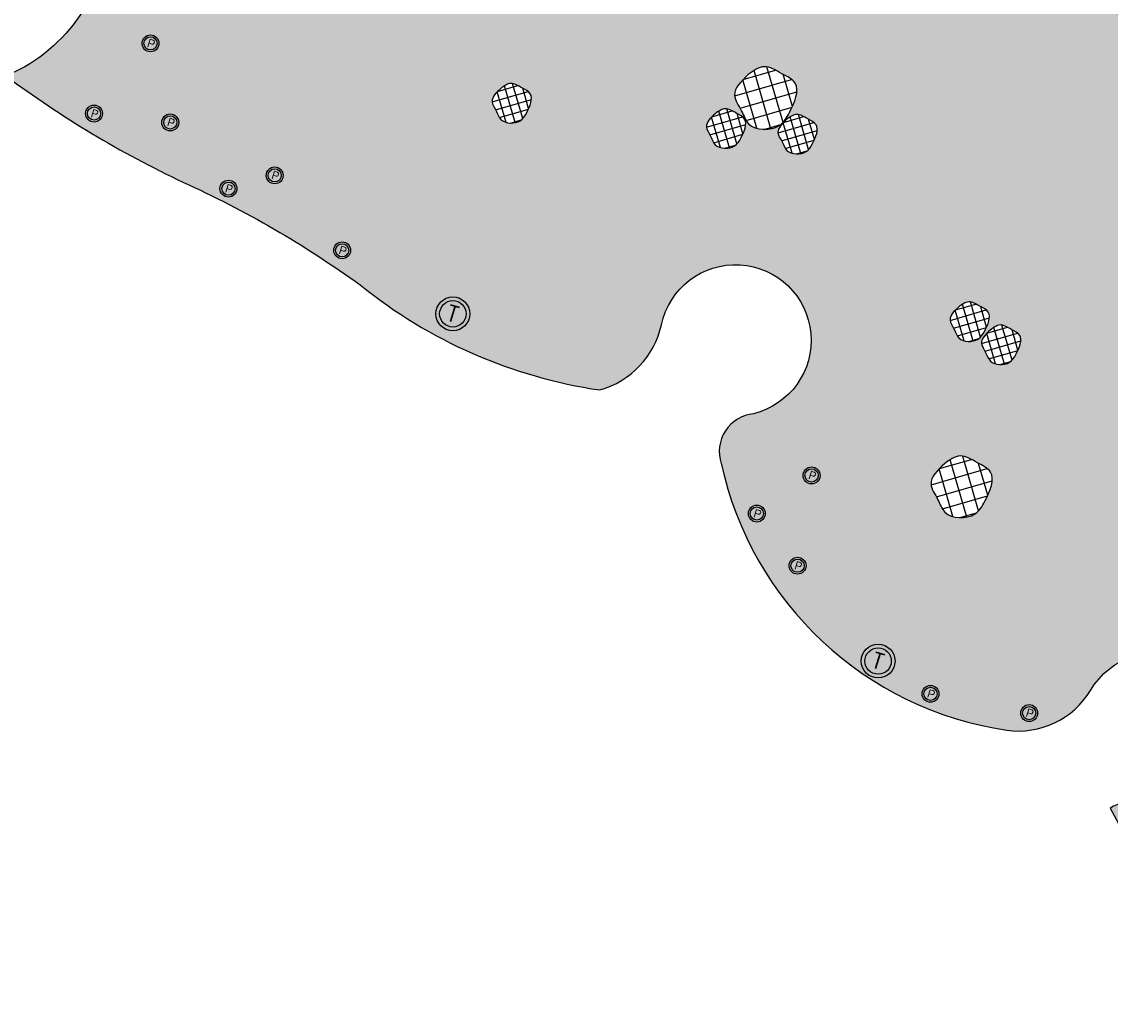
# Model space of a CAD drawing. Header units: feet. Extents: x 1609737 to 1611449, y 574802 to 575794.
# Tile 122 of 256: x 1610743 to 1610872, y 574857 to 574975. Entities that reach past the tile are written whole.
import ezdxf
from ezdxf.enums import TextEntityAlignment as Align

# ---------------------------------------------------------------- set-up
doc = ezdxf.new("R2010")
doc.units = ezdxf.units.FT
doc.header["$MEASUREMENT"] = 0
doc.linetypes.add('HIDDEN', pattern=[0.375, 0.25, -0.125])
for name, color, linetype in [('C-GROUTED-BLDR-HTCH-SINGLE', 79, 'Continuous'), ('C-PROF-GRADE-TRANSPOSED', 8, 'Continuous'), ('C-SHRUB-WELL', 4, 'Continuous'), ('C-TREE WELL', 1, 'Continuous'), ('P-BOULDER', 5, 'Continuous'), ('V-SURV-FIGR', 170, 'Continuous')]:
    doc.layers.add(name, color=color, linetype=linetype)
doc.layers.add('C-SLOPE-LINE', color=1, linetype='HIDDEN', lineweight=20)
doc.styles.add('SHR', font='SIMPLEX', dxfattribs={"height": 0.75})

# ---------------------------------------------------------------- blocks, each defined once
blk = doc.blocks.new('_SHRUBWELL')
at = {"layer": 'C-SHRUB-WELL', "linetype": 'ByBlock', "lineweight": -2}
for radius in [0.08000000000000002, 0.0625]:
    blk.add_circle((0, 0), radius, dxfattribs=at)
at = {"layer": 'C-SHRUB-WELL', "linetype": 'ByBlock', "lineweight": -2, "style": 'SHR'}
blk.add_text('P', height=0.07500000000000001, rotation=342.7900000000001, dxfattribs=at).set_placement((-0.004515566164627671, -0.03891056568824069), align=Align.CENTER)
blk = doc.blocks.new('_TREEWELL')
at = {"layer": 'C-TREE WELL', "linetype": 'ByBlock', "lineweight": -2}
for radius in [0.08000000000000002, 0.0625]:
    blk.add_circle((0, 0), radius, dxfattribs=at)
at = {"layer": 'C-TREE WELL', "linetype": 'ByBlock', "lineweight": -2, "style": 'SHR'}
blk.add_text('T', height=0.07500000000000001, rotation=342.7900000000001, dxfattribs=at).set_placement((-0.01157112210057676, -0.03568765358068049), align=Align.CENTER)

msp = doc.modelspace()

# ---------------------------------------------------------------- hatches: boundary and pattern name
at = {"layer": 'C-GROUTED-BLDR-HTCH-SINGLE'}
h = msp.add_hatch(color=256, dxfattribs=at)
h.dxf.hatch_style = 1
edge = h.paths.add_edge_path()
edge.add_arc((1611041.885643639, 574959.3224642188), 114.8079375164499, 195.0875481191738, 195.1855888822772, ccw=False)
edge.add_arc((1610893.134624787, 574896.2363604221), 50.38692431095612, 41.21945692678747, 91.30520721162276)
edge.add_arc((1610888.961098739, 574953.9800070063), 7.966766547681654, 206.14164072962, 292.3214892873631, ccw=False)
edge.add_arc((1610826.805733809, 574945.2412365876), 55.2515002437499, 5.430263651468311, 74.23255052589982)
edge.add_line((1610841.819420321, 574998.4137623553), (1610841.996431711, 574998.8272855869))
edge.add_arc((1610831.913645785, 574876.9057252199), 122.3377678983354, 85.27245659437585, 97.91640070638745)
edge.add_arc((1612374.714908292, 578555.4297136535), 3884.232730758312, 244.4410674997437, 246.3259031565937, ccw=False)
edge.add_arc((1610446.829452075, 574723.3165642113), 413.6606339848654, 52.45557019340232, 61.72468007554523)
edge.add_arc((1610590.160230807, 574920.1219996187), 175.569932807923, 72.558486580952, 92.40512123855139)
edge.add_arc((1610651.788826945, 575089.2163428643), 69.28531374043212, 174.765604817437, 175.9684788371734)
edge.add_arc((1610580.103675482, 575094.2686887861), 2.577661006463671, 272.1135166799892, 355.9684788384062, ccw=False)
edge.add_arc((1610580.454590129, 575084.75998314), 6.937517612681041, 92.11351667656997, 168.8193907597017)
edge.add_arc((1610565.461731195, 575087.7233764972), 8.345398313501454, 316.26874597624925, 348.81939076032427, ccw=False)
edge.add_arc((1610575.703699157, 575077.9252449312), 5.828566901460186, 136.2687459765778, 197.1437963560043)
edge.add_arc((1610566.503524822, 575075.0058701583), 3.824161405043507, -102.93575495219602, 18.308291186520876, ccw=False)
edge.add_arc((1610558.813433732, 575036.5842042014), 35.36122178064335, 78.85672140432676, 85.94859349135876)
edge.add_arc((1610551.103555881, 575071.8699124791), 10.20820833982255, 334.1595852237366, 359.92786542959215, ccw=False)
edge.add_arc((1610575.421570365, 575060.5833671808), 16.6035750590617, 155.6828686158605, 200.0918757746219)
edge.add_arc((1610542.781157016, 575047.5456655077), 18.55792058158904, -14.598444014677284, 23.277920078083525, ccw=False)
edge.add_arc((1610563.418943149, 575041.2905969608), 3.10902483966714, 149.5059084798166, 263.8428511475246)
edge.add_arc((1610564.154880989, 575061.7091891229), 23.53399208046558, 267.3955483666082, 281.7027548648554)
edge.add_arc((1610650.239211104, 574757.9049832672), 292.2965940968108, 103.22985135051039, 106.15156262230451, ccw=False)
edge.add_arc((1610603.749082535, 574924.8713691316), 119.3300111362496, 93.95565757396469, 99.84541861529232, ccw=False)
edge.add_line((1610595.517171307, 575043.9171048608), (1610594.030848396, 575077.8846017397))
edge.add_arc((1610602.645935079, 575077.8646604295), 8.615109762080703, 154.1382456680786, 179.8673779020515, ccw=False)
edge.add_arc((1610590.160230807, 574920.1219996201), 161.5699328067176, 73.0236652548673, 88.32120408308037, ccw=False)
edge.add_arc((1610652.23168268, 575071.686287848), 15.18906220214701, 168.7420541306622, 180.8413562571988)
edge.add_line((1610637.044258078, 575071.4632530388), (1610625.702020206, 575039.4108952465))
edge.add_arc((1610583.514564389, 574927.3119554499), 119.7745955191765, 61.205495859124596, 69.37661064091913, ccw=False)
edge.add_arc((1611182.299449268, 574841.729218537), 573.6637630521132, 158.2023542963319, 160.6001329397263, ccw=False)
edge.add_arc((1610624.001810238, 575066.1559236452), 28.07281935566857, 336.022166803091, 360.191300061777)
edge.add_arc((1610446.829452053, 574723.3165641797), 399.6606340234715, 52.246862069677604, 59.09953241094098, ccw=False)
edge.add_arc((1612374.714908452, 578555.429714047), 3898.232731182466, 244.4192592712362, 244.7476106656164)
edge.add_arc((1610796.512664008, 575052.9311928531), 87.92733167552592, 195.3048169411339, 199.5773033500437)
edge.add_arc((1610694.293764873, 575011.5509426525), 22.74659745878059, 3.039395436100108, 31.596472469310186, ccw=False)
edge.add_line((1610717.008365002, 575012.757025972), (1610716.427844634, 575011.8603232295))
edge.add_line((1610716.427844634, 575011.8603232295), (1610753.673053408, 574987.7479822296))
edge.add_arc((1610733.707304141, 574986.5780009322), 20.00000000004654, -59.863252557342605, 3.3536641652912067, ccw=False)
edge.add_line((1610743.748614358, 574969.2814090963), (1610741.547191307, 574968.1786485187))
edge.add_arc((1610815.48702723, 575067.6738563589), 123.9612670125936, 233.3821243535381, 244.6669731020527)
edge.add_arc((1610712.324526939, 574845.0257460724), 121.4340598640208, 54.172890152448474, 65.62220499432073, ccw=False)
edge.add_arc((1610820.193494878, 574988.8760286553), 58.42890257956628, 230.9771712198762, 261.6514271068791)
edge.add_arc((1610808.873803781, 574941.0594675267), 10.38782987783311, 285.8441669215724, 347.2503442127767)
edge.add_arc((1610827.753000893, 574936.9376236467), 8.93672832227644, -76.21756733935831, 168.1881338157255, ccw=False)
edge.add_arc((1610830.321556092, 574923.7980478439), 4.481761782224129, 95.62780170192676, 198.6358637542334)
edge.add_arc((1610865.735401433, 574930.9883708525), 40.58709297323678, 192.265610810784, 261.6076438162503)
edge.add_arc((1610861.196927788, 574900.687165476), 9.948191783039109, 261.9957284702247, 328.8345318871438)
edge.add_arc((1610877.523194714, 574890.9099095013), 9.0820275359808, -103.13816411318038, 149.3572951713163, ccw=False)
edge.add_arc((1610874.204630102, 574878.4988390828), 3.780858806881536, 70.62626157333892, 124.8506381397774)
edge.add_arc((1610923.446879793, 574907.5823501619), 57.5955399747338, 206.8136365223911, 223.8177650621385)
edge.add_arc((1610974.818565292, 575340.4277430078), 481.7702616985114, 258.878410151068, 263.4422840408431)
edge.add_arc((1610899.345900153, 574683.8932778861), 179.0879886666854, 77.05968443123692, 83.44228404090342, ccw=False)
edge.add_arc((1610947.721892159, 574894.4330803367), 36.93803990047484, 257.0596844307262, 275.5508189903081)
edge.add_arc((1610964.204575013, 574863.2645799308), 14.07052703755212, 151.7263097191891, 203.4366070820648, ccw=False)
edge.add_arc((1610917.72102454, 574888.1880434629), 38.67320442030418, 331.8278521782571, 358.2110955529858)
edge.add_arc((1611017.390262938, 574885.0751317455), 61.04463401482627, 163.4236184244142, 178.2110955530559, ccw=False)
edge.add_line((1610958.882628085, 574902.4907570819), (1610990.124762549, 574894.0305961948))
edge.add_arc((1611021.595872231, 574890.745621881), 31.64208907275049, 148.4273044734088, 174.0410095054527, ccw=False)
edge.add_arc((1610803.970930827, 574272.3123312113), 663.0077964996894, 73.2869750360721, 76.12700114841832)
edge.add_arc((1610965.857211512, 574967.4411811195), 51.54384701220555, 266.312222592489, 266.7562709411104, ccw=False)
edge.add_arc((1610965.857211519, 574967.441181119), 51.54384701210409, 227.5007937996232, 266.31222258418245, ccw=False)
edge.add_line((1610931.035219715, 574929.4385884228), (1610931.086522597, 574929.2489327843))
edge = h.paths.add_edge_path(flags=16)
edge.add_spline(control_points=[(1610799.998728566, 574966.7158923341), (1610800.392776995, 574967.0034153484), (1610801.210347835, 574967.599967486), (1610802.424999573, 574966.7961171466), (1610804.056598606, 574966.0297189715), (1610803.23848503, 574964.1090456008), (1610802.27607593, 574962.488056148), (1610800.019275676, 574962.5434634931), (1610799.549575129, 574964.0742682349), (1610798.585848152, 574965.3623643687), (1610799.476432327, 574966.2155367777), (1610799.998728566, 574966.7158923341)], knot_values=[0, 0, 0, 0, 1.328823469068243, 2.757040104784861, 3.959797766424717, 6.200625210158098, 7.445088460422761, 9.721917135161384, 10.80125088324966, 12.09980111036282, 13.9413707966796, 13.9413707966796, 13.9413707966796, 13.9413707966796], degree=3, periodic=0)
edge = h.paths.add_edge_path(flags=16)
edge.add_spline(control_points=[(1610829.253563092, 574968.3512269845), (1610829.877621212, 574968.8065798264), (1610831.17241567, 574969.7513449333), (1610833.0960708, 574968.4782797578), (1610835.680049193, 574967.2645279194), (1610834.3843952, 574964.2227398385), (1610832.860219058, 574961.655563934), (1610829.28610374, 574961.7433130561), (1610828.542234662, 574964.1676626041), (1610827.015971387, 574966.2076322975), (1610828.426397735, 574967.5588092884), (1610829.253563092, 574968.3512269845)], knot_values=[0, 0, 0, 0, 2.104469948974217, 4.366349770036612, 6.271168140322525, 9.819987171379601, 11.79085506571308, 15.39668957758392, 17.10604036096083, 19.16256629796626, 22.07907714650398, 22.07907714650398, 22.07907714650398, 22.07907714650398], degree=3, periodic=0)
edge = h.paths.add_edge_path(flags=16)
edge.add_spline(control_points=[(1610825.330796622, 574963.7297048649), (1610825.724845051, 574964.0172278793), (1610826.542415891, 574964.6137800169), (1610827.757067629, 574963.8099296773), (1610829.388666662, 574963.0435315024), (1610828.570553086, 574961.1228581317), (1610827.608143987, 574959.5018686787), (1610825.351343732, 574959.5572760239), (1610824.881643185, 574961.0880807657), (1610823.917916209, 574962.3761768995), (1610824.808500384, 574963.2293493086), (1610825.330796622, 574963.7297048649)], knot_values=[0, 0, 0, 0, 1.328823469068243, 2.757040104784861, 3.959797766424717, 6.200625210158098, 7.445088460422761, 9.721917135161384, 10.80125088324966, 12.09980111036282, 13.9413707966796, 13.9413707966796, 13.9413707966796, 13.9413707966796], degree=3, periodic=0)
edge = h.paths.add_edge_path(flags=16)
edge.add_spline(control_points=[(1610833.789273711, 574963.0550594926), (1610834.18332214, 574963.3425825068), (1610835.00089298, 574963.9391346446), (1610836.215544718, 574963.135284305), (1610837.847143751, 574962.3688861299), (1610837.029030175, 574960.4482127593), (1610836.066621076, 574958.8272233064), (1610833.809820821, 574958.8826306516), (1610833.340120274, 574960.4134353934), (1610832.376393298, 574961.7015315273), (1610833.266977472, 574962.5547039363), (1610833.789273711, 574963.0550594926)], knot_values=[0, 0, 0, 0, 1.328823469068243, 2.757040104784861, 3.959797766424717, 6.200625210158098, 7.445088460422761, 9.721917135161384, 10.80125088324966, 12.09980111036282, 13.9413707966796, 13.9413707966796, 13.9413707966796, 13.9413707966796], degree=3, periodic=0)
edge = h.paths.add_edge_path(flags=16)
edge.add_spline(control_points=[(1610854.131201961, 574940.8883386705), (1610854.525250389, 574941.1758616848), (1610855.342821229, 574941.7724138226), (1610856.557472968, 574940.9685634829), (1610858.189072, 574940.202165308), (1610857.370958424, 574938.2814919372), (1610856.408549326, 574936.6605024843), (1610854.15174907, 574936.7159098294), (1610853.682048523, 574938.2467145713), (1610852.718321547, 574939.5348107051), (1610853.608905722, 574940.3879831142), (1610854.131201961, 574940.8883386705)], knot_values=[0, 0, 0, 0, 1.328823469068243, 2.757040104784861, 3.959797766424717, 6.200625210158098, 7.445088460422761, 9.721917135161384, 10.80125088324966, 12.09980111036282, 13.9413707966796, 13.9413707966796, 13.9413707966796, 13.9413707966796], degree=3, periodic=0)
edge = h.paths.add_edge_path(flags=16)
edge.add_spline(control_points=[(1610857.844797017, 574938.1533889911), (1610858.238845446, 574938.4409120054), (1610859.056416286, 574939.0374641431), (1610860.271068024, 574938.2336138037), (1610861.902667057, 574937.4672156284), (1610861.084553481, 574935.5465422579), (1610860.122144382, 574933.925552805), (1610857.865344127, 574933.9809601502), (1610857.39564358, 574935.5117648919), (1610856.431916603, 574936.7998610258), (1610857.322500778, 574937.653033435), (1610857.844797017, 574938.1533889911)], knot_values=[0, 0, 0, 0, 1.328823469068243, 2.757040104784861, 3.959797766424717, 6.200625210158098, 7.445088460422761, 9.721917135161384, 10.80125088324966, 12.09980111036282, 13.9413707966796, 13.9413707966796, 13.9413707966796, 13.9413707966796], degree=3, periodic=0)
edge = h.paths.add_edge_path(flags=16)
edge.add_spline(control_points=[(1610852.441679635, 574922.3383962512), (1610853.055882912, 574922.7865583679), (1610854.330230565, 574923.7164041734), (1610856.223508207, 574922.4634426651), (1610858.766681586, 574921.2688578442), (1610857.491487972, 574918.275104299), (1610855.991380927, 574915.7484680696), (1610852.473706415, 574915.8348314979), (1610851.74158418, 574918.2208968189), (1610850.239422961, 574920.2286522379), (1610851.627576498, 574921.5584920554), (1610852.441679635, 574922.3383962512)], knot_values=[0, 0, 0, 0, 2.07123711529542, 4.297398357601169, 6.172136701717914, 9.6649143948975, 11.60465923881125, 15.15355205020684, 16.8359095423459, 18.85995975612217, 21.7304143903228, 21.7304143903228, 21.7304143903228, 21.7304143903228], degree=3, periodic=0)
edge = h.paths.add_edge_path(flags=16)
edge.add_spline(control_points=[(1610889.473392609, 574920.8456050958), (1610889.867441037, 574921.1331281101), (1610890.685011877, 574921.7296802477), (1610891.899663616, 574920.9258299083), (1610893.531262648, 574920.1594317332), (1610892.713149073, 574918.2387583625), (1610891.750739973, 574916.6177689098), (1610889.493939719, 574916.6731762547), (1610889.024239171, 574918.2039809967), (1610888.060512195, 574919.4920771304), (1610888.951096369, 574920.3452495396), (1610889.473392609, 574920.8456050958)], knot_values=[0, 0, 0, 0, 1.328823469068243, 2.757040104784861, 3.959797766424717, 6.200625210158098, 7.445088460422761, 9.721917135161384, 10.80125088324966, 12.09980111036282, 13.9413707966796, 13.9413707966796, 13.9413707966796, 13.9413707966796], degree=3, periodic=0)
edge = h.paths.add_edge_path(flags=16)
edge.add_spline(control_points=[(1610889.620562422, 574915.8454036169), (1610890.01461085, 574916.1329266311), (1610890.83218169, 574916.7294787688), (1610892.046833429, 574915.9256284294), (1610893.678432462, 574915.1592302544), (1610892.860318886, 574913.2385568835), (1610891.897909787, 574911.6175674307), (1610889.641109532, 574911.6729747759), (1610889.171408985, 574913.2037795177), (1610888.207682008, 574914.4918756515), (1610889.098266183, 574915.3450480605), (1610889.620562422, 574915.8454036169)], knot_values=[0, 0, 0, 0, 1.328823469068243, 2.757040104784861, 3.959797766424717, 6.200625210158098, 7.445088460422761, 9.721917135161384, 10.80125088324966, 12.09980111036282, 13.9413707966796, 13.9413707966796, 13.9413707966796, 13.9413707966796], degree=3, periodic=0)
edge = h.paths.add_edge_path(flags=16)
edge.add_spline(control_points=[(1610910.133898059, 574905.2927232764), (1610910.80009274, 574905.7788216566), (1610912.182312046, 574906.7873775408), (1610914.235852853, 574905.4283546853), (1610916.994302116, 574904.1326500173), (1610915.61116524, 574900.8854796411), (1610913.984076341, 574898.1449673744), (1610910.168635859, 574898.2386413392), (1610909.374540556, 574900.8266835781), (1610907.745223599, 574903.0043925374), (1610909.250882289, 574904.4468013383), (1610910.133898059, 574905.2927232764)], knot_values=[0, 0, 0, 0, 2.246564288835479, 4.661166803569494, 6.694598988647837, 10.48303517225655, 12.5869765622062, 16.43627792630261, 18.26104450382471, 20.45642758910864, 23.56986198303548, 23.56986198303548, 23.56986198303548, 23.56986198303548], degree=3, periodic=0)
at = {"layer": 'C-PROF-GRADE-TRANSPOSED'}
h = msp.add_hatch(dxfattribs=at)
h.set_pattern_fill('ANSI37', color=256, scale=12.66964351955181, angle=61.16030540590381)
h.set_pattern_definition([(106.1603054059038, (-939713.0063321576, -335933.1676435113), (-1.521128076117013, -0.440785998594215), []), (196.1603054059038, (-939713.0063321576, -335933.1676435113), (0.4407859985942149, -1.521128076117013), [])])
edge = h.paths.add_edge_path()
edge.add_spline(control_points=[(1610829.253563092, 574968.3512269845), (1610829.877621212, 574968.8065798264), (1610831.17241567, 574969.7513449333), (1610833.0960708, 574968.4782797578), (1610835.680049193, 574967.2645279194), (1610834.3843952, 574964.2227398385), (1610832.860219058, 574961.655563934), (1610829.28610374, 574961.7433130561), (1610828.542234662, 574964.1676626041), (1610827.015971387, 574966.2076322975), (1610828.426397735, 574967.5588092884), (1610829.253563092, 574968.3512269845)], knot_values=[0, 0, 0, 0, 2.104469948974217, 4.366349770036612, 6.271168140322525, 9.819987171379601, 11.79085506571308, 15.39668957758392, 17.10604036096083, 19.16256629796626, 22.07907714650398, 22.07907714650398, 22.07907714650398, 22.07907714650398], degree=3, periodic=0)
h = msp.add_hatch(dxfattribs=at)
h.set_pattern_fill('ANSI37', color=256, scale=7.999981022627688, angle=61.16030540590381)
h.set_pattern_definition([(106.1603054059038, (313.5122631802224, -202.9684954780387), (-0.9604844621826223, -0.2783250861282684), []), (196.1603054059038, (313.5122631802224, -202.9684954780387), (0.2783250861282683, -0.9604844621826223), [])])
edge = h.paths.add_edge_path()
edge.add_spline(control_points=[(1610799.998728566, 574966.7158923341), (1610800.392776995, 574967.0034153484), (1610801.210347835, 574967.5999674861), (1610802.424999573, 574966.7961171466), (1610804.056598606, 574966.0297189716), (1610803.23848503, 574964.1090456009), (1610802.27607593, 574962.4880561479), (1610800.019275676, 574962.5434634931), (1610799.549575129, 574964.0742682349), (1610798.585848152, 574965.3623643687), (1610799.476432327, 574966.2155367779), (1610799.998728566, 574966.7158923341)], knot_values=[0, 0, 0, 0, 1.328823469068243, 2.757040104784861, 3.959797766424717, 6.200625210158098, 7.445088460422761, 9.721917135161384, 10.80125088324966, 12.09980111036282, 13.9413707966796, 13.9413707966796, 13.9413707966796, 13.9413707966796], degree=3, periodic=0)
h = msp.add_hatch(dxfattribs=at)
h.set_pattern_fill('ANSI37', color=256, scale=7.999981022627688, angle=61.16030540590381)
h.set_pattern_definition([(106.1603054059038, (338.8443312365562, -205.9546829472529), (-0.9604844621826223, -0.2783250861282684), []), (196.1603054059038, (338.8443312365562, -205.9546829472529), (0.2783250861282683, -0.9604844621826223), [])])
edge = h.paths.add_edge_path()
edge.add_spline(control_points=[(1610825.330796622, 574963.7297048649), (1610825.724845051, 574964.0172278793), (1610826.542415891, 574964.6137800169), (1610827.757067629, 574963.8099296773), (1610829.388666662, 574963.0435315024), (1610828.570553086, 574961.1228581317), (1610827.608143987, 574959.5018686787), (1610825.351343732, 574959.5572760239), (1610824.881643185, 574961.0880807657), (1610823.917916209, 574962.3761768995), (1610824.808500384, 574963.2293493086), (1610825.330796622, 574963.7297048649)], knot_values=[0, 0, 0, 0, 1.328823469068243, 2.757040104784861, 3.959797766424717, 6.200625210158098, 7.445088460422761, 9.721917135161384, 10.80125088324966, 12.09980111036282, 13.9413707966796, 13.9413707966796, 13.9413707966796, 13.9413707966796], degree=3, periodic=0)
h = msp.add_hatch(dxfattribs=at)
h.set_pattern_fill('ANSI37', color=256, scale=7.999981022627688, angle=61.16030540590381)
h.set_pattern_definition([(106.1603054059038, (347.3028083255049, -206.62932831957), (-0.9604844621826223, -0.2783250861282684), []), (196.1603054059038, (347.3028083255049, -206.62932831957), (0.2783250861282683, -0.9604844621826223), [])])
edge = h.paths.add_edge_path()
edge.add_spline(control_points=[(1610833.789273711, 574963.0550594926), (1610834.18332214, 574963.3425825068), (1610835.00089298, 574963.9391346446), (1610836.215544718, 574963.1352843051), (1610837.847143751, 574962.36888613), (1610837.029030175, 574960.4482127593), (1610836.066621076, 574958.8272233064), (1610833.809820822, 574958.8826306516), (1610833.340120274, 574960.4134353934), (1610832.376393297, 574961.7015315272), (1610833.266977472, 574962.5547039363), (1610833.789273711, 574963.0550594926)], knot_values=[0, 0, 0, 0, 1.328823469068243, 2.757040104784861, 3.959797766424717, 6.200625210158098, 7.445088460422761, 9.721917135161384, 10.80125088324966, 12.09980111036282, 13.9413707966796, 13.9413707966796, 13.9413707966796, 13.9413707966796], degree=3, periodic=0)
h = msp.add_hatch(dxfattribs=at)
h.set_pattern_fill('ANSI37', color=256, scale=7.999981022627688, angle=61.16030540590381)
h.set_pattern_definition([(106.1603054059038, (367.6447365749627, -228.7960491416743), (-0.9604844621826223, -0.2783250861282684), []), (196.1603054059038, (367.6447365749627, -228.7960491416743), (0.2783250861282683, -0.9604844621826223), [])])
edge = h.paths.add_edge_path()
edge.add_spline(control_points=[(1610854.131201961, 574940.8883386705), (1610854.525250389, 574941.1758616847), (1610855.342821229, 574941.7724138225), (1610856.557472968, 574940.968563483), (1610858.189072, 574940.202165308), (1610857.370958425, 574938.2814919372), (1610856.408549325, 574936.6605024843), (1610854.151749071, 574936.7159098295), (1610853.682048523, 574938.2467145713), (1610852.718321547, 574939.5348107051), (1610853.608905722, 574940.3879831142), (1610854.131201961, 574940.8883386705)], knot_values=[0, 0, 0, 0, 1.328823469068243, 2.757040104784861, 3.959797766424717, 6.200625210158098, 7.445088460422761, 9.721917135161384, 10.80125088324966, 12.09980111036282, 13.9413707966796, 13.9413707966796, 13.9413707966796, 13.9413707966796], degree=3, periodic=0)
h = msp.add_hatch(dxfattribs=at)
h.set_pattern_fill('ANSI37', color=256, scale=7.999981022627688, angle=61.16030540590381)
h.set_pattern_definition([(106.1603054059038, (371.3583316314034, -231.5309988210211), (-0.9604844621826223, -0.2783250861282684), []), (196.1603054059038, (371.3583316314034, -231.5309988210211), (0.2783250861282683, -0.9604844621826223), [])])
edge = h.paths.add_edge_path()
edge.add_spline(control_points=[(1610857.844797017, 574938.1533889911), (1610858.238845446, 574938.4409120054), (1610859.056416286, 574939.0374641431), (1610860.271068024, 574938.2336138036), (1610861.902667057, 574937.4672156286), (1610861.084553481, 574935.5465422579), (1610860.122144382, 574933.925552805), (1610857.865344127, 574933.9809601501), (1610857.39564358, 574935.5117648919), (1610856.431916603, 574936.7998610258), (1610857.322500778, 574937.6530334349), (1610857.844797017, 574938.1533889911)], knot_values=[0, 0, 0, 0, 1.328823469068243, 2.757040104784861, 3.959797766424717, 6.200625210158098, 7.445088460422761, 9.721917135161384, 10.80125088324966, 12.09980111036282, 13.9413707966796, 13.9413707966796, 13.9413707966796, 13.9413707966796], degree=3, periodic=0)
h = msp.add_hatch(dxfattribs=at)
h.set_pattern_fill('ANSI37', color=256, scale=12.46957026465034, angle=61.16030540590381)
h.set_pattern_definition([(106.1603054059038, (-899412.8135064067, -321594.6374921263), (-1.497107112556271, -0.4338253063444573), []), (196.1603054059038, (-899412.8135064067, -321594.6374921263), (0.433825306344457, -1.497107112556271), [])])
edge = h.paths.add_edge_path()
edge.add_spline(control_points=[(1610852.441679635, 574922.3383962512), (1610853.055882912, 574922.7865583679), (1610854.330230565, 574923.7164041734), (1610856.223508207, 574922.4634426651), (1610858.766681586, 574921.2688578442), (1610857.491487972, 574918.275104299), (1610855.991380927, 574915.7484680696), (1610852.473706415, 574915.8348314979), (1610851.74158418, 574918.2208968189), (1610850.239422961, 574920.2286522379), (1610851.627576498, 574921.5584920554), (1610852.441679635, 574922.3383962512)], knot_values=[0, 0, 0, 0, 2.07123711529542, 4.297398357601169, 6.172136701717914, 9.6649143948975, 11.60465923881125, 15.15355205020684, 16.8359095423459, 18.85995975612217, 21.7304143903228, 21.7304143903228, 21.7304143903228, 21.7304143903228], degree=3, periodic=0)

# ---------------------------------------------------------------- linework, layer by layer
at = {"layer": 'C-GROUTED-BLDR-HTCH-SINGLE'}
for points in [[(1610881.809271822, 574950.4699157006, 0.3095626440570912), (1610841.819420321, 574998.4137623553), (1610841.996431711, 574998.8272855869, 0.0552256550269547), (1610815.064301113, 574998.0776239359, -0.008224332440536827), (1610698.90450027, 575051.3002378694, 0.04046618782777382)], [(1610716.427844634, 575011.8603232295), (1610753.673053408, 574987.7479822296, -0.2830512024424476), (1610743.748614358, 574969.2814090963), (1610741.547191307, 574968.1786485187, 0.04927927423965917), (1610762.44661282, 574955.6331933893, -0.04999866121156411), (1610783.404905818, 574943.4828973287, 0.1346466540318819), (1610811.709908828, 574931.0662939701, 0.274536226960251), (1610819.005507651, 574938.7669609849, -1.811603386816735), (1610829.882048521, 574928.258207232, 0.4823861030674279), (1610826.074779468, 574922.365889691, 0.3121453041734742), (1610859.811672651, 574890.8358920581, 0.3001989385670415), (1610869.709359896, 574895.538862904, -1.97314416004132), (1610875.458849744, 574882.0656060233, 0.2411144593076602), (1610872.044099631, 574881.6015800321, 0.07433095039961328), (1610881.889072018, 574867.7051030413, 0.01991628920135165)]]:
    msp.add_lwpolyline(points, format="xyb", dxfattribs=at)
at = {"layer": 'C-SLOPE-LINE', "flags": 128}
msp.add_lwpolyline([(1610999.393663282, 574921.5387978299, 0.007736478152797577), (1610998.951228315, 574921.679142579, 0.01295459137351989), (1610965.057350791, 574930.906088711, -0.1769939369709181), (1610941.689182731, 574940.030250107, 0.1549232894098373), (1610895.127738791, 574961.592900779, 0.3054964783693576), (1610837.32820056, 575014.2438722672, 0.04394246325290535), (1610817.174582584, 575013.5333206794, -0.00784747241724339), (1610706.782631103, 575064.1600529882, 0.040356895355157), (1610648.653163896, 575101.4926190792, 0.05071905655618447), (1610607.480709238, 575110.0746214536, -0.3138348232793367), (1610601.087812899, 575117.3910172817, 0.278932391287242), (1610591.60828653, 575131.5886374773, 0.07373110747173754), (1610581.983568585, 575135.9962701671, -0.02711177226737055), (1610575.530133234, 575138.253411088, 0.2384355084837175), (1610553.806729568, 575136.5673246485, 0.09147793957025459), (1610547.274457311, 575130.7445051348, 0.2499017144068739), (1610537.10235371, 575115.9544671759, -0.2876672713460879), (1610532.987999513, 575112.6574786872, -0.1753188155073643), (1610525.052400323, 575114.8436002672, 0.1031089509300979), (1610470.892580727, 575127.0503895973)], format="xyb", dxfattribs=at)
at = {"layer": 'P-BOULDER'}
for points in [[(1610829.253563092, 574968.3512269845), (1610831.136089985, 574969.2919109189), (1610833.240175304, 574968.4618956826), (1610834.790544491, 574967.3552392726), (1610834.126109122, 574963.8691752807), (1610832.90795762, 574962.319844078), (1610829.30892271, 574962.5411814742), (1610828.47834851, 574964.0351783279), (1610827.647834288, 574965.9165461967), (1610829.253563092, 574968.3512269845)], [(1610799.998728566, 574966.7158923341), (1610801.187410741, 574967.3098675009), (1610802.515991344, 574966.7857717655), (1610803.494939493, 574966.0869967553), (1610803.075395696, 574963.8857946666), (1610802.306219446, 574962.9075019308), (1610800.033684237, 574963.0472607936), (1610799.509235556, 574963.9906138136), (1610798.984824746, 574965.1785641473), (1610799.998728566, 574966.7158923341)], [(1610825.330796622, 574963.7297048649), (1610826.519478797, 574964.3236800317), (1610827.8480594, 574963.7995842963), (1610828.827007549, 574963.1008092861), (1610828.407463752, 574960.8996071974), (1610827.638287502, 574959.9213144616), (1610825.365752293, 574960.0610733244), (1610824.841303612, 574961.0044263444), (1610824.316892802, 574962.1923766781), (1610825.330796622, 574963.7297048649)], [(1610833.789273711, 574963.0550594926), (1610834.977955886, 574963.6490346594), (1610836.306536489, 574963.124938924), (1610837.285484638, 574962.4261639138), (1610836.865940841, 574960.2249618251), (1610836.096764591, 574959.2466690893), (1610833.824229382, 574959.3864279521), (1610833.299780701, 574960.3297809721), (1610832.775369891, 574961.5177313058), (1610833.789273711, 574963.0550594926)], [(1610854.131201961, 574940.8883386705), (1610855.319884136, 574941.4823138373), (1610856.648464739, 574940.9582181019), (1610857.627412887, 574940.2594430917), (1610857.207869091, 574938.058241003), (1610856.43869284, 574937.0799482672), (1610854.166157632, 574937.21970713), (1610853.64170895, 574938.16306015), (1610853.117298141, 574939.3510104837), (1610854.131201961, 574940.8883386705)], [(1610857.844797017, 574938.1533889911), (1610859.033479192, 574938.7473641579), (1610860.362059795, 574938.2232684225), (1610861.341007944, 574937.5244934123), (1610860.921464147, 574935.3232913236), (1610860.152287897, 574934.3449985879), (1610857.879752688, 574934.4847574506), (1610857.355304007, 574935.4281104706), (1610856.830893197, 574936.6160608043), (1610857.844797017, 574938.1533889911)], [(1610852.441679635, 574922.3383962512), (1610854.294478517, 574923.2642253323), (1610856.365337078, 574922.4473173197), (1610857.891223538, 574921.3581367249), (1610857.237280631, 574917.9271230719), (1610856.038365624, 574916.4022582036), (1610852.496165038, 574916.6201003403), (1610851.678706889, 574918.0905046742), (1610850.86130777, 574919.9421628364), (1610852.441679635, 574922.3383962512)]]:
    msp.add_spline(points, degree=3, dxfattribs=at)
at = {"layer": 'V-SURV-FIGR'}
for points, knots in [([(1610829.253563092, 574968.3512269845), (1610829.877621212, 574968.8065798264), (1610831.17241567, 574969.7513449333), (1610833.0960708, 574968.4782797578), (1610835.680049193, 574967.2645279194), (1610834.3843952, 574964.2227398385), (1610832.860219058, 574961.655563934), (1610829.28610374, 574961.7433130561), (1610828.542234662, 574964.1676626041), (1610827.015971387, 574966.2076322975), (1610828.426397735, 574967.5588092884), (1610829.253563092, 574968.3512269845)], [0, 0, 0, 0, 2.104469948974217, 4.366349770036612, 6.271168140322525, 9.819987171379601, 11.79085506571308, 15.39668957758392, 17.10604036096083, 19.16256629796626, 22.07907714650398, 22.07907714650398, 22.07907714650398, 22.07907714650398]), ([(1610829.253563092, 574968.3512269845), (1610829.877621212, 574968.8065798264), (1610831.17241567, 574969.7513449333), (1610833.0960708, 574968.4782797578), (1610835.680049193, 574967.2645279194), (1610834.3843952, 574964.2227398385), (1610832.860219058, 574961.655563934), (1610829.28610374, 574961.7433130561), (1610828.542234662, 574964.1676626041), (1610827.015971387, 574966.2076322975), (1610828.426397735, 574967.5588092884), (1610829.253563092, 574968.3512269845)], [0, 0, 0, 0, 2.104469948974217, 4.366349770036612, 6.271168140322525, 9.819987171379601, 11.79085506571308, 15.39668957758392, 17.10604036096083, 19.16256629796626, 22.07907714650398, 22.07907714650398, 22.07907714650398, 22.07907714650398]), ([(1610799.998728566, 574966.7158923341), (1610800.392776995, 574967.0034153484), (1610801.210347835, 574967.599967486), (1610802.424999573, 574966.7961171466), (1610804.056598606, 574966.0297189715), (1610803.23848503, 574964.1090456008), (1610802.27607593, 574962.488056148), (1610800.019275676, 574962.5434634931), (1610799.549575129, 574964.0742682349), (1610798.585848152, 574965.3623643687), (1610799.476432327, 574966.2155367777), (1610799.998728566, 574966.7158923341)], [0, 0, 0, 0, 1.328823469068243, 2.757040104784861, 3.959797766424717, 6.200625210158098, 7.445088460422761, 9.721917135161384, 10.80125088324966, 12.09980111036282, 13.9413707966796, 13.9413707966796, 13.9413707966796, 13.9413707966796]), ([(1610799.998728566, 574966.7158923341), (1610800.392776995, 574967.0034153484), (1610801.210347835, 574967.599967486), (1610802.424999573, 574966.7961171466), (1610804.056598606, 574966.0297189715), (1610803.23848503, 574964.1090456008), (1610802.27607593, 574962.488056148), (1610800.019275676, 574962.5434634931), (1610799.549575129, 574964.0742682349), (1610798.585848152, 574965.3623643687), (1610799.476432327, 574966.2155367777), (1610799.998728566, 574966.7158923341)], [0, 0, 0, 0, 1.328823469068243, 2.757040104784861, 3.959797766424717, 6.200625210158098, 7.445088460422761, 9.721917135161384, 10.80125088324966, 12.09980111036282, 13.9413707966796, 13.9413707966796, 13.9413707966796, 13.9413707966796]), ([(1610825.330796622, 574963.7297048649), (1610825.724845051, 574964.0172278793), (1610826.542415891, 574964.6137800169), (1610827.757067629, 574963.8099296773), (1610829.388666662, 574963.0435315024), (1610828.570553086, 574961.1228581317), (1610827.608143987, 574959.5018686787), (1610825.351343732, 574959.5572760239), (1610824.881643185, 574961.0880807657), (1610823.917916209, 574962.3761768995), (1610824.808500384, 574963.2293493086), (1610825.330796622, 574963.7297048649)], [0, 0, 0, 0, 1.328823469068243, 2.757040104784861, 3.959797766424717, 6.200625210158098, 7.445088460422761, 9.721917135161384, 10.80125088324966, 12.09980111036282, 13.9413707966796, 13.9413707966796, 13.9413707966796, 13.9413707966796]), ([(1610825.330796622, 574963.7297048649), (1610825.724845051, 574964.0172278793), (1610826.542415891, 574964.6137800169), (1610827.757067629, 574963.8099296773), (1610829.388666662, 574963.0435315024), (1610828.570553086, 574961.1228581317), (1610827.608143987, 574959.5018686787), (1610825.351343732, 574959.5572760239), (1610824.881643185, 574961.0880807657), (1610823.917916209, 574962.3761768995), (1610824.808500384, 574963.2293493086), (1610825.330796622, 574963.7297048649)], [0, 0, 0, 0, 1.328823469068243, 2.757040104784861, 3.959797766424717, 6.200625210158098, 7.445088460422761, 9.721917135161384, 10.80125088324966, 12.09980111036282, 13.9413707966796, 13.9413707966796, 13.9413707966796, 13.9413707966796]), ([(1610833.789273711, 574963.0550594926), (1610834.18332214, 574963.3425825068), (1610835.00089298, 574963.9391346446), (1610836.215544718, 574963.135284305), (1610837.847143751, 574962.3688861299), (1610837.029030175, 574960.4482127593), (1610836.066621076, 574958.8272233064), (1610833.809820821, 574958.8826306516), (1610833.340120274, 574960.4134353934), (1610832.376393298, 574961.7015315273), (1610833.266977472, 574962.5547039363), (1610833.789273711, 574963.0550594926)], [0, 0, 0, 0, 1.328823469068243, 2.757040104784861, 3.959797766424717, 6.200625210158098, 7.445088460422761, 9.721917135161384, 10.80125088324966, 12.09980111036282, 13.9413707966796, 13.9413707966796, 13.9413707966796, 13.9413707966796]), ([(1610833.789273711, 574963.0550594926), (1610834.18332214, 574963.3425825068), (1610835.00089298, 574963.9391346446), (1610836.215544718, 574963.135284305), (1610837.847143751, 574962.3688861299), (1610837.029030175, 574960.4482127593), (1610836.066621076, 574958.8272233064), (1610833.809820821, 574958.8826306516), (1610833.340120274, 574960.4134353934), (1610832.376393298, 574961.7015315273), (1610833.266977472, 574962.5547039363), (1610833.789273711, 574963.0550594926)], [0, 0, 0, 0, 1.328823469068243, 2.757040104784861, 3.959797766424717, 6.200625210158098, 7.445088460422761, 9.721917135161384, 10.80125088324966, 12.09980111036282, 13.9413707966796, 13.9413707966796, 13.9413707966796, 13.9413707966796]), ([(1610854.131201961, 574940.8883386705), (1610854.525250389, 574941.1758616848), (1610855.342821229, 574941.7724138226), (1610856.557472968, 574940.9685634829), (1610858.189072, 574940.202165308), (1610857.370958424, 574938.2814919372), (1610856.408549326, 574936.6605024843), (1610854.15174907, 574936.7159098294), (1610853.682048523, 574938.2467145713), (1610852.718321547, 574939.5348107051), (1610853.608905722, 574940.3879831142), (1610854.131201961, 574940.8883386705)], [0, 0, 0, 0, 1.328823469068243, 2.757040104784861, 3.959797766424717, 6.200625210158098, 7.445088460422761, 9.721917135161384, 10.80125088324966, 12.09980111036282, 13.9413707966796, 13.9413707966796, 13.9413707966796, 13.9413707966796]), ([(1610854.131201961, 574940.8883386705), (1610854.525250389, 574941.1758616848), (1610855.342821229, 574941.7724138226), (1610856.557472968, 574940.9685634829), (1610858.189072, 574940.202165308), (1610857.370958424, 574938.2814919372), (1610856.408549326, 574936.6605024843), (1610854.15174907, 574936.7159098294), (1610853.682048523, 574938.2467145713), (1610852.718321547, 574939.5348107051), (1610853.608905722, 574940.3879831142), (1610854.131201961, 574940.8883386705)], [0, 0, 0, 0, 1.328823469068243, 2.757040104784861, 3.959797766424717, 6.200625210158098, 7.445088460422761, 9.721917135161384, 10.80125088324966, 12.09980111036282, 13.9413707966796, 13.9413707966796, 13.9413707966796, 13.9413707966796]), ([(1610857.844797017, 574938.1533889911), (1610858.238845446, 574938.4409120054), (1610859.056416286, 574939.0374641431), (1610860.271068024, 574938.2336138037), (1610861.902667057, 574937.4672156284), (1610861.084553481, 574935.5465422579), (1610860.122144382, 574933.925552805), (1610857.865344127, 574933.9809601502), (1610857.39564358, 574935.5117648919), (1610856.431916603, 574936.7998610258), (1610857.322500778, 574937.653033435), (1610857.844797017, 574938.1533889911)], [0, 0, 0, 0, 1.328823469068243, 2.757040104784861, 3.959797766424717, 6.200625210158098, 7.445088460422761, 9.721917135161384, 10.80125088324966, 12.09980111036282, 13.9413707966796, 13.9413707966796, 13.9413707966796, 13.9413707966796]), ([(1610857.844797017, 574938.1533889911), (1610858.238845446, 574938.4409120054), (1610859.056416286, 574939.0374641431), (1610860.271068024, 574938.2336138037), (1610861.902667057, 574937.4672156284), (1610861.084553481, 574935.5465422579), (1610860.122144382, 574933.925552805), (1610857.865344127, 574933.9809601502), (1610857.39564358, 574935.5117648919), (1610856.431916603, 574936.7998610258), (1610857.322500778, 574937.653033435), (1610857.844797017, 574938.1533889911)], [0, 0, 0, 0, 1.328823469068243, 2.757040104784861, 3.959797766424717, 6.200625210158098, 7.445088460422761, 9.721917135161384, 10.80125088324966, 12.09980111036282, 13.9413707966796, 13.9413707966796, 13.9413707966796, 13.9413707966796]), ([(1610852.441679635, 574922.3383962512), (1610853.055882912, 574922.7865583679), (1610854.330230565, 574923.7164041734), (1610856.223508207, 574922.4634426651), (1610858.766681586, 574921.2688578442), (1610857.491487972, 574918.275104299), (1610855.991380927, 574915.7484680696), (1610852.473706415, 574915.8348314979), (1610851.74158418, 574918.2208968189), (1610850.239422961, 574920.2286522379), (1610851.627576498, 574921.5584920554), (1610852.441679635, 574922.3383962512)], [0, 0, 0, 0, 2.07123711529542, 4.297398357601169, 6.172136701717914, 9.6649143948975, 11.60465923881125, 15.15355205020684, 16.8359095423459, 18.85995975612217, 21.7304143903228, 21.7304143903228, 21.7304143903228, 21.7304143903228]), ([(1610852.441679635, 574922.3383962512), (1610853.055882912, 574922.7865583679), (1610854.330230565, 574923.7164041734), (1610856.223508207, 574922.4634426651), (1610858.766681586, 574921.2688578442), (1610857.491487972, 574918.275104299), (1610855.991380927, 574915.7484680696), (1610852.473706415, 574915.8348314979), (1610851.74158418, 574918.2208968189), (1610850.239422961, 574920.2286522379), (1610851.627576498, 574921.5584920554), (1610852.441679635, 574922.3383962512)], [0, 0, 0, 0, 2.07123711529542, 4.297398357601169, 6.172136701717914, 9.6649143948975, 11.60465923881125, 15.15355205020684, 16.8359095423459, 18.85995975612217, 21.7304143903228, 21.7304143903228, 21.7304143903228, 21.7304143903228])]:
    msp.add_open_spline(points, degree=3, knots=knots, dxfattribs=at)

# ---------------------------------------------------------------- block references
at = {"layer": 'C-SHRUB-WELL', "xscale": 12.50000000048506, "yscale": 12.50000000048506, "zscale": 1.041666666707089}
for p in [(1610758.606521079, 574972.0476661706), (1610751.932240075, 574963.7499594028), (1610760.946440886, 574962.7012450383), (1610773.287630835, 574956.4389784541), (1610767.819422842, 574954.8723636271), (1610781.265696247, 574947.5781903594), (1610836.748520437, 574920.9629798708), (1610830.276000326, 574916.4506715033), (1610835.091706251, 574910.2870602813), (1610850.801161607, 574895.130182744), (1610862.460235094, 574892.8564926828)]:
    msp.add_blockref('_SHRUBWELL', p, dxfattribs=at)
at = {"layer": 'C-TREE WELL', "xscale": 24.99871516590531, "yscale": 24.99871516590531, "zscale": 1.041613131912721}
for p in [(1610794.347286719, 574940.0688274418), (1610844.605677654, 574899.0100795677)]:
    msp.add_blockref('_TREEWELL', p, dxfattribs=at)

doc.saveas('drawing.dxf')
